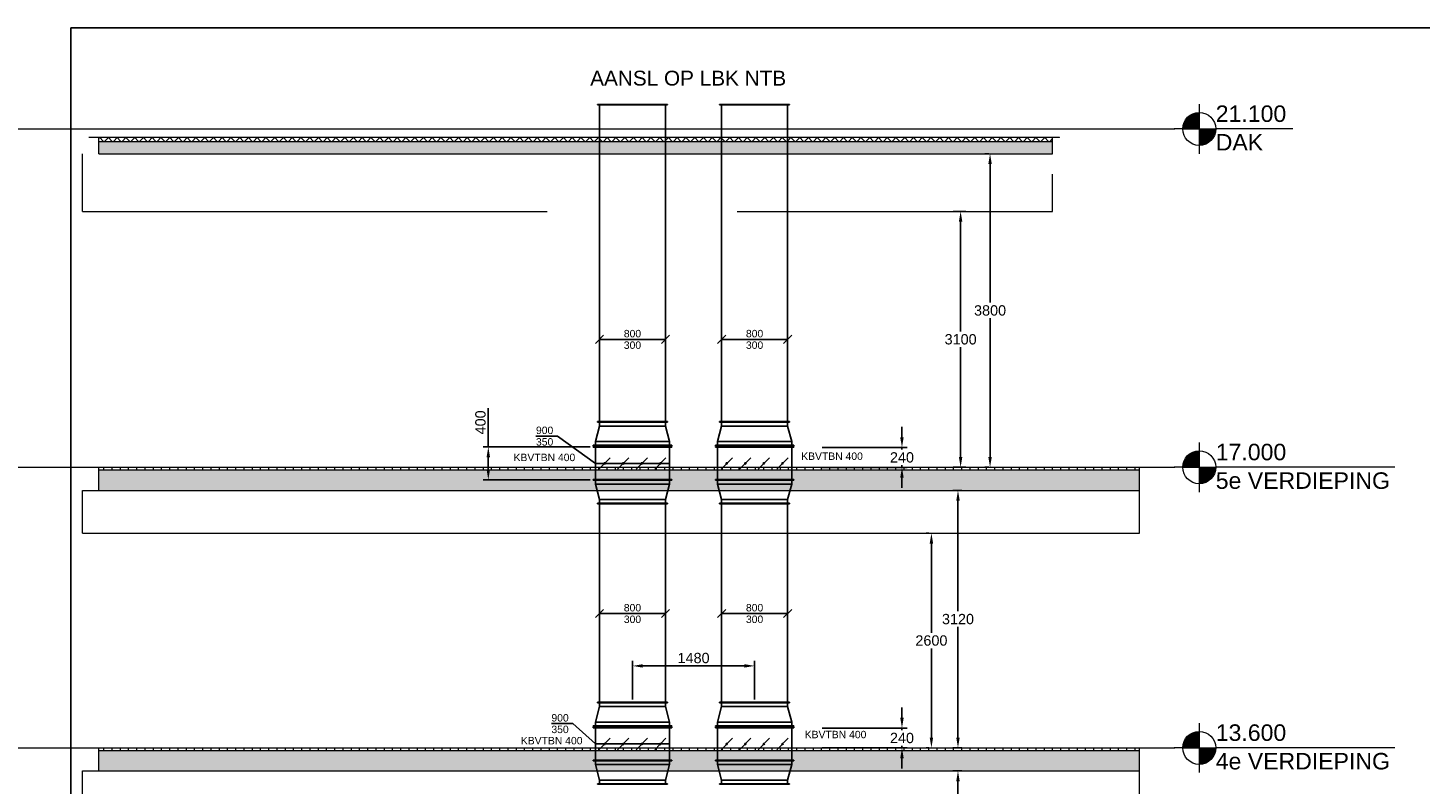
# Model space of a CAD drawing. Extents: x -329828 to 339781, y -55429 to 69176.
# Tile 130 of 140: x 112029 to 128905, y 37605 to 46770. Entities that reach past the tile are written whole.
import ezdxf
from ezdxf.enums import TextEntityAlignment as Align

# ---------------------------------------------------------------- set-up
doc = ezdxf.new("R2010")
doc.units = 0
doc.header["$LTSCALE"] = 50
doc.linetypes.add('B0204', pattern=[1300, 1000, -100, 100, -100])
doc.layers.get('0').update_dxf_attribs({"linetype": 'CONTINUOUS'})
doc.layers.get('Defpoints').update_dxf_attribs({"linetype": 'CONTINUOUS'})
for name, color, linetype in [('0 2D arcering', 7, 'CONTINUOUS'), ('00 Bestaande vloeren', 7, 'CONTINUOUS'), ('00 Bestaande vloeren Doorsnede-arcering', 7, 'CONTINUOUS'), ('00 Bestaande vloeren Laagscheidingslijnen', 7, 'CONTINUOUS'), ('WL570---_TOEVOER', 3, 'CONTINUOUS'), ('WM$5----_HULPRUIMTE', 1, 'CONTINUOUS'), ('WM570---_TOEVOER', 1, 'CONTINUOUS'), ('WM570---_TOEVOER_PR', 1, 'CONTINUOUS')]:
    doc.layers.add(name, color=color, linetype=linetype)
doc.styles.add('BURO-018', font='ARIAL.TTF', dxfattribs={"height": 90})
doc.styles.add('GENERATED_STYLE_1', font='ARIAL.TTF')
doc.styles.get("Standard").update_dxf_attribs({"font": 'ARIAL.TTF'})
doc.dimstyles.new('ISO-25', dxfattribs={"dimtxt": 2.5, "dimasz": 2.5, "dimexe": 1.25, "dimexo": 0.625, "dimtad": 1, "dimtih": 1, "dimdec": 4, "dimdsep": 46, "dimtxsty": 'Standard', "dimcen": 2.5, "dimadec": 0, "dimazin": 0, "dimtfac": 1, "dimtdec": 4, "dimtmove": 0, "dimatfit": 3, "dimfxl": 0, "dimtvp": 1, "dimtolj": 1, "dimtzin": 0, "dimarcsym": 0})
pattern_1 = [(90, (108550.56, 1635.29), (-100, 0), [])]
pattern_2 = [(0, (108550.56, 1635.29), (0, 70), [0, -70])]

# ---------------------------------------------------------------- blocks, each defined once
blk = doc.blocks.new('Section Elem_281_3', base_point=(108551, 1635))
at = {"layer": '00 Bestaande vloeren', "color": 2, "linetype": 'Continuous', "lineweight": 0}
for p, q in [((83699, 14955), (96513, 14955)), ((83699, 14435), (83699, 14955)), ((96513, 14435), (96513, 14955)), ((83699, 14435), (88486, 14435)), ((90737, 14435), (96513, 14435))]:
    blk.add_line(p, q, dxfattribs=at)
blk = doc.blocks.new('Section Elem_288_3', base_point=(108551, 1635))
at = {"layer": '00 Bestaande vloeren Doorsnede-arcering', "linetype": 'Continuous', "lineweight": 0}
h = blk.add_hatch(dxfattribs=at)
h.set_pattern_fill('LIJNEN_VERT_100_0003', color=9, style=0, pattern_type=2)
h.set_pattern_definition(pattern_1)
h.paths.add_polyline_path([(96513, 15205), (96513, 15235), (83900, 15235), (83900, 15205)], flags=0)
h = blk.add_hatch(dxfattribs=at)
h.set_pattern_fill('11_GEWAPEND_BETON__I_H_W_73', color=9, style=0, pattern_type=2)
h.set_pattern_definition(pattern_2)
h.paths.add_polyline_path([(96513, 14955), (96513, 15205), (83900, 15205), (83900, 14955)], flags=0)
at = {"layer": '00 Bestaande vloeren', "color": 2, "linetype": 'Continuous', "lineweight": 0}
for p, q in [((83900, 15235), (96513, 15235)), ((83900, 15205), (83900, 15235)), ((96513, 15205), (96513, 15235))]:
    blk.add_line(p, q, dxfattribs=at)
at = {"layer": '00 Bestaande vloeren', "color": 3, "linetype": 'Continuous', "lineweight": 0}
for p, q in [((83900, 14955), (83900, 15205)), ((96513, 14955), (96513, 15205))]:
    blk.add_line(p, q, dxfattribs=at)
at = {"layer": '00 Bestaande vloeren', "color": 1, "linetype": 'Continuous', "lineweight": 0}
blk.add_line((83900, 14955), (96513, 14955), dxfattribs=at)
at = {"layer": '00 Bestaande vloeren Laagscheidingslijnen', "color": 3, "linetype": 'Continuous', "lineweight": 0}
blk.add_line((83900, 15205), (96513, 15205), dxfattribs=at)
blk.add_line((83900, 15205), (96513, 15205), dxfattribs=at)
blk = doc.blocks.new('Section Elem_289_3', base_point=(108551, 1635))
at = {"layer": '00 Bestaande vloeren Doorsnede-arcering', "linetype": 'Continuous', "lineweight": 0}
h = blk.add_hatch(dxfattribs=at)
h.set_pattern_fill('LIJNEN_VERT_100_0003', color=9, style=0, pattern_type=2)
h.set_pattern_definition(pattern_1)
h.paths.add_polyline_path([(96513, 18605), (96513, 18635), (83900, 18635), (83900, 18605)], flags=0)
h = blk.add_hatch(dxfattribs=at)
h.set_pattern_fill('11_GEWAPEND_BETON__I_H_W_73', color=9, style=0, pattern_type=2)
h.set_pattern_definition(pattern_2)
h.paths.add_polyline_path([(96513, 18355), (96513, 18605), (83900, 18605), (83900, 18355)], flags=0)
at = {"layer": '00 Bestaande vloeren', "color": 2, "linetype": 'Continuous', "lineweight": 0}
for p, q in [((83900, 18635), (96513, 18635)), ((83900, 18605), (83900, 18635)), ((96513, 18605), (96513, 18635))]:
    blk.add_line(p, q, dxfattribs=at)
at = {"layer": '00 Bestaande vloeren', "color": 3, "linetype": 'Continuous', "lineweight": 0}
for p, q in [((83900, 18355), (83900, 18605)), ((96513, 18355), (96513, 18605))]:
    blk.add_line(p, q, dxfattribs=at)
at = {"layer": '00 Bestaande vloeren', "color": 1, "linetype": 'Continuous', "lineweight": 0}
blk.add_line((83900, 18355), (96513, 18355), dxfattribs=at)
at = {"layer": '00 Bestaande vloeren Laagscheidingslijnen', "color": 3, "linetype": 'Continuous', "lineweight": 0}
blk.add_line((83900, 18605), (96513, 18605), dxfattribs=at)
blk.add_line((83900, 18605), (96513, 18605), dxfattribs=at)
blk = doc.blocks.new('Section Elem_354_3', base_point=(108551, 1635))
at = {"layer": '00 Bestaande vloeren Doorsnede-arcering', "linetype": 'Continuous', "lineweight": 0}
h = blk.add_hatch(dxfattribs=at)
h.set_pattern_fill('13_45GR_ISOLATIE_0003', color=9, style=0, pattern_type=2)
h.set_pattern_definition([(45, (108550.56, 1635.29), (-53.033, 53.033), []), (135, (108550.56, 1635.29), (53.033, 53.033), [])])
h.paths.add_polyline_path([(95460, 22585), (95460, 22635), (83900, 22635), (83900, 22585)], flags=0)
h = blk.add_hatch(dxfattribs=at)
h.set_pattern_fill('11_GEWAPEND_BETON__I_H_W_73', color=9, style=0, pattern_type=2)
h.set_pattern_definition(pattern_2)
h.paths.add_polyline_path([(95460, 22435), (95460, 22585), (83900, 22585), (83900, 22435)], flags=0)
at = {"layer": '00 Bestaande vloeren', "color": 252, "linetype": 'Continuous', "lineweight": 0}
blk.add_line((83778, 22635), (83900, 22635), dxfattribs=at)
at = {"layer": '00 Bestaande vloeren', "color": 3, "linetype": 'Continuous', "lineweight": 0}
for p, q in [((83900, 22635), (95460, 22635)), ((83900, 22585), (83900, 22635)), ((95460, 22585), (95460, 22635)), ((83900, 22435), (83900, 22585)), ((95460, 22435), (95460, 22585))]:
    blk.add_line(p, q, dxfattribs=at)
at = {"layer": '00 Bestaande vloeren', "color": 1, "linetype": 'Continuous', "lineweight": 0}
for p, q in [((95460, 22635), (95542, 22635)), ((95542, 22630), (95542, 22635)), ((83900, 22435), (95460, 22435))]:
    blk.add_line(p, q, dxfattribs=at)
at = {"layer": '00 Bestaande vloeren Laagscheidingslijnen', "color": 3, "linetype": 'Continuous', "lineweight": 0}
blk.add_line((83900, 22585), (95460, 22585), dxfattribs=at)
blk.add_line((83900, 22585), (95460, 22585), dxfattribs=at)
blk = doc.blocks.new('Section Elem_389_3', base_point=(108551, 1635))
at = {"layer": '00 Bestaande vloeren', "color": 2, "linetype": 'Continuous', "lineweight": 0}
for p, q in [((83699, 18355), (96513, 18355)), ((83699, 17835), (83699, 18355)), ((96513, 17835), (96513, 18355)), ((83699, 17835), (96513, 17835))]:
    blk.add_line(p, q, dxfattribs=at)
blk = doc.blocks.new('Section Elem_390_3', base_point=(108551, 1635))
at = {"layer": '00 Bestaande vloeren', "color": 2, "linetype": 'Continuous', "lineweight": 0}
for p, q in [((83699, 21735), (83699, 22435)), ((83897, 22435), (95441, 22435)), ((95460, 21735), (95460, 22187)), ((83699, 21735), (89332, 21735)), ((91635, 21735), (95460, 21735))]:
    blk.add_line(p, q, dxfattribs=at)
blk = doc.blocks.new('A DOORSNEDE A-A_STORY_MARKER', base_point=(108551, 1635))
at = {"layer": '0 2D arcering', "linetype": 'Continuous', "lineweight": 0}
for points in [[(99806, 22735), (99606, 22735, -0.414214), (99806, 22935)], [(99806, 22735), (100006, 22735, -0.414214), (99806, 22535)], [(99806, 18635), (99606, 18635, -0.414214), (99806, 18835)], [(99806, 18635), (100006, 18635, -0.414214), (99806, 18435)], [(99806, 15235), (99606, 15235, -0.414214), (99806, 15435)], [(99806, 15235), (100006, 15235, -0.414214), (99806, 15035)]]:
    blk.add_hatch(color=2, dxfattribs=at).paths.add_polyline_path(points, flags=0)
at = {"color": 2, "linetype": 'Continuous', "lineweight": 0}
for p, q in [((99806, 23035), (99806, 22435)), ((99606, 22735), (99506, 22735)), ((99606, 22735), (100006, 22735)), ((100942, 22735), (100006, 22735)), ((99806, 18935), (99806, 18335)), ((99606, 18635), (99506, 18635)), ((99606, 18635), (100006, 18635)), ((102178, 18635), (100006, 18635)), ((99806, 15535), (99806, 14935)), ((99606, 15235), (99506, 15235)), ((99606, 15235), (100006, 15235)), ((102178, 15235), (100006, 15235))]:
    blk.add_line(p, q, dxfattribs=at)
at = {"color": 9, "linetype": 'B0204', "lineweight": 0}
for p, q in [((68885, 22735), (99506, 22735)), ((68885, 18635), (99506, 18635)), ((68885, 15235), (99506, 15235))]:
    blk.add_line(p, q, dxfattribs=at)
at = {"color": 2, "linetype": 'Continuous', "lineweight": 0}
for centre in [(99806, 22735), (99806, 18635), (99806, 15235)]:
    blk.add_circle(centre, 200, dxfattribs=at)
for p in [(99506, 22735), (99506, 22735), (99506, 18635), (99506, 18635), (99506, 15235), (99506, 15235)]:
    blk.add_point(p, dxfattribs=at)
at = {"color": 2, "lineweight": 0, "char_height": 200, "attachment_point": 1, "style": 'GENERATED_STYLE_1'}
for s, insert in [('{21.100}', (100006, 23020)), ('{DAK}', (100006, 22674)), ('{17.000}', (100006, 18920)), ('{5e VERDIEPING}', (100006, 18574)), ('{13.600}', (100006, 15520)), ('{4e VERDIEPING}', (100006, 15174))]:
    blk.add_mtext(s, dxfattribs=dict(at, insert=insert))
blk = doc.blocks.new('*U143')
at = {"ltscale": 10}
for p, q in [((0, 10734, -5876), (30000, 10734, -5876)), ((0, -10734, -5876), (0, 10734, -5876))]:
    blk.add_line(p, q, dxfattribs=at)
blk = doc.blocks.new('*U156')
at = {"color": 0, "ltscale": 10}
for p, q in [((-50, 425, -6224), (-45, 425, -6224)), ((-50, -425, -6224), (-50, 425, -6224)), ((-45, -425, -6224), (-45, 425, -6224)), ((-45, 400, -6224), (0, 400, -6224)), ((187, 450, -6224), (0, 400, -6224)), ((0, -400, -6224), (0, 400, -6224)), ((232, 450, -6224), (187, 450, -6224)), ((187, -450, -6224), (187, 450, -6224)), ((237, 475, -6224), (232, 475, -6224)), ((232, -475, -6224), (232, 475, -6224)), ((237, -475, -6224), (237, 475, -6224)), ((-50, -425, -6224), (-45, -425, -6224)), ((0, -400, -6224), (-45, -400, -6224)), ((0, -400, -6224), (187, -450, -6224)), ((187, -450, -6224), (232, -450, -6224)), ((237, -475, -6224), (232, -475, -6224))]:
    blk.add_line(p, q, dxfattribs=at)
at = {"layer": 'WM570---_TOEVOER_PR', "color": 1, "style": 'BURO-018'}
blk.add_attdef('POSNR', text='', height=90, dxfattribs=at).set_placement((0, 0), align=Align.MIDDLE)
blk = doc.blocks.new('*U157')
at = {"color": 0, "ltscale": 10}
for p, q in [((0, 425, -6224), (5, 425, -6224)), ((0, -425, -6224), (0, 425, -6224)), ((5, -425, -6224), (5, 425, -6224)), ((5, 400, -6224), (2405, 400, -6224)), ((2410, 425, -6224), (2405, 425, -6224)), ((2405, -425, -6224), (2405, 425, -6224)), ((2410, -425, -6224), (2410, 425, -6224)), ((0, -425, -6224), (5, -425, -6224)), ((5, -400, -6224), (2405, -400, -6224)), ((2410, -425, -6224), (2405, -425, -6224))]:
    blk.add_line(p, q, dxfattribs=at)
at = {"layer": 'WM570---_TOEVOER_PR', "color": 1, "style": 'BURO-018'}
blk.add_attdef('POSNR', text='', height=90, dxfattribs=at).set_placement((0, 0), align=Align.MIDDLE)
blk = doc.blocks.new('*U158')
at = {"color": 0, "ltscale": 10}
for p, q in [((-50, 425, -6224), (-45, 425, -6224)), ((-50, -425, -6224), (-50, 425, -6224)), ((-45, -425, -6224), (-45, 425, -6224)), ((0, 400, -6224), (-45, 400, -6224)), ((0, 400, -6224), (187, 450, -6224)), ((0, -400, -6224), (0, 400, -6224)), ((187, 450, -6224), (232, 450, -6224)), ((187, -450, -6224), (187, 450, -6224)), ((237, 475, -6224), (232, 475, -6224)), ((232, -475, -6224), (232, 475, -6224)), ((237, -475, -6224), (237, 475, -6224)), ((-50, -425, -6224), (-45, -425, -6224)), ((0, -400, -6224), (-45, -400, -6224)), ((187, -450, -6224), (0, -400, -6224)), ((187, -450, -6224), (232, -450, -6224)), ((237, -475, -6224), (232, -475, -6224))]:
    blk.add_line(p, q, dxfattribs=at)
at = {"layer": 'WM570---_TOEVOER_PR', "color": 1, "style": 'BURO-018'}
blk.add_attdef('POSNR', text='', height=90, dxfattribs=at).set_placement((0, 0), align=Align.MIDDLE)
blk = doc.blocks.new('*U159')
at = {"ltscale": 10}
h = blk.add_hatch(color=2, dxfattribs=at)
edge = h.paths.add_edge_path()
edge.add_ellipse((0, 338), major_axis=(0, -7.5), ratio=1, start_angle=0, end_angle=360)
h = blk.add_hatch(color=2, dxfattribs=at)
edge = h.paths.add_edge_path()
edge.add_ellipse((0, 112), major_axis=(0, -7.5), ratio=1, start_angle=0, end_angle=360)
h = blk.add_hatch(color=2, dxfattribs=at)
edge = h.paths.add_edge_path()
edge.add_ellipse((0, -112), major_axis=(0, -7.5), ratio=1, start_angle=0, end_angle=360)
h = blk.add_hatch(color=2, dxfattribs=at)
edge = h.paths.add_edge_path()
edge.add_ellipse((0, -338), major_axis=(0, -7.5), ratio=1, start_angle=0, end_angle=360)
at = {"color": 2, "ltscale": 10}
for p, q in [((-200, 475, -6224), (-195, 475, -6224)), ((-200, -475, -6224), (-200, 475, -6224)), ((-195, -475, -6224), (-195, 475, -6224)), ((-195, 450, -6224), (195, 450, -6224)), ((-69, 406, -6224), (69, 269, -6224)), ((200, 475, -6224), (195, 475, -6224)), ((195, -475, -6224), (195, 475, -6224)), ((200, -475, -6224), (200, 475, -6224)), ((-69, 181, -6224), (69, 44, -6224)), ((-69, -44, -6224), (69, -181, -6224)), ((-69, -269, -6224), (69, -406, -6224)), ((-200, -475, -6224), (-195, -475, -6224)), ((-195, -450, -6224), (195, -450, -6224)), ((200, -475, -6224), (195, -475, -6224))]:
    blk.add_line(p, q, dxfattribs=at)
for centre in [(0, 338, -6224), (0, 112, -6224), (0, -112, -6224), (0, -338, -6224)]:
    blk.add_circle(centre, 7.5, dxfattribs=at)
at = {"layer": 'WL570---_TOEVOER', "color": 1, "style": 'BURO-018'}
blk.add_attdef('I', text='', height=90, dxfattribs=at).set_placement((0, 0), align=Align.MIDDLE)
at = {"layer": 'WM570---_TOEVOER_PR', "color": 1, "style": 'BURO-018'}
blk.add_attdef('POSNR', text='', height=90, dxfattribs=at).set_placement((0, 0), align=Align.MIDDLE)
blk = doc.blocks.new('*U160')
at = {"color": 0, "ltscale": 10}
for p, q in [((0, 475, -6224), (5, 475, -6224)), ((0, -475, -6224), (0, 475, -6224)), ((5, -475, -6224), (5, 475, -6224)), ((5, 450, -6224), (11, 450, -6224)), ((16, 475, -6224), (11, 475, -6224)), ((11, -475, -6224), (11, 475, -6224)), ((16, -475, -6224), (16, 475, -6224)), ((0, -475, -6224), (5, -475, -6224)), ((5, -450, -6224), (11, -450, -6224)), ((16, -475, -6224), (11, -475, -6224))]:
    blk.add_line(p, q, dxfattribs=at)
at = {"layer": 'WM570---_TOEVOER_PR', "color": 1, "style": 'BURO-018'}
blk.add_attdef('POSNR', text='', height=90, dxfattribs=at).set_placement((0, 0), align=Align.MIDDLE)
blk = doc.blocks.new('*U162')
at = {"color": 0, "ltscale": 10}
for p, q in [((-50, 425, -6224), (-45, 425, -6224)), ((-50, -425, -6224), (-50, 425, -6224)), ((-45, -425, -6224), (-45, 425, -6224)), ((0, 400, -6224), (-45, 400, -6224)), ((0, 400, -6224), (187, 450, -6224)), ((0, -400, -6224), (0, 400, -6224)), ((187, 450, -6224), (232, 450, -6224)), ((187, -450, -6224), (187, 450, -6224)), ((237, 475, -6224), (232, 475, -6224)), ((232, -475, -6224), (232, 475, -6224)), ((237, -475, -6224), (237, 475, -6224)), ((-50, -425, -6224), (-45, -425, -6224)), ((0, -400, -6224), (-45, -400, -6224)), ((187, -450, -6224), (0, -400, -6224)), ((187, -450, -6224), (232, -450, -6224)), ((237, -475, -6224), (232, -475, -6224))]:
    blk.add_line(p, q, dxfattribs=at)
at = {"layer": 'WM570---_TOEVOER_PR', "color": 1, "style": 'BURO-018'}
blk.add_attdef('POSNR', text='', height=90, dxfattribs=at).set_placement((0, 0), align=Align.MIDDLE)
blk = doc.blocks.new('*U163')
at = {"ltscale": 10}
h = blk.add_hatch(color=2, dxfattribs=at)
edge = h.paths.add_edge_path()
edge.add_ellipse((0, 338), major_axis=(0, -7.5), ratio=1, start_angle=0, end_angle=360)
h = blk.add_hatch(color=2, dxfattribs=at)
edge = h.paths.add_edge_path()
edge.add_ellipse((0, 112), major_axis=(0, -7.5), ratio=1, start_angle=0, end_angle=360)
h = blk.add_hatch(color=2, dxfattribs=at)
edge = h.paths.add_edge_path()
edge.add_ellipse((0, -112), major_axis=(0, -7.5), ratio=1, start_angle=0, end_angle=360)
h = blk.add_hatch(color=2, dxfattribs=at)
edge = h.paths.add_edge_path()
edge.add_ellipse((0, -338), major_axis=(0, -7.5), ratio=1, start_angle=0, end_angle=360)
at = {"color": 2, "ltscale": 10}
for p, q in [((-200, 475, -6224), (-195, 475, -6224)), ((-200, -475, -6224), (-200, 475, -6224)), ((-195, -475, -6224), (-195, 475, -6224)), ((-195, 450, -6224), (195, 450, -6224)), ((-69, 406, -6224), (69, 269, -6224)), ((200, 475, -6224), (195, 475, -6224)), ((195, -475, -6224), (195, 475, -6224)), ((200, -475, -6224), (200, 475, -6224)), ((-69, 181, -6224), (69, 44, -6224)), ((-69, -44, -6224), (69, -181, -6224)), ((-69, -269, -6224), (69, -406, -6224)), ((-200, -475, -6224), (-195, -475, -6224)), ((-195, -450, -6224), (195, -450, -6224)), ((200, -475, -6224), (195, -475, -6224))]:
    blk.add_line(p, q, dxfattribs=at)
for centre in [(0, 338, -6224), (0, 112, -6224), (0, -112, -6224), (0, -338, -6224)]:
    blk.add_circle(centre, 7.5, dxfattribs=at)
at = {"layer": 'WL570---_TOEVOER', "color": 1, "style": 'BURO-018'}
blk.add_attdef('I', text='', height=90, dxfattribs=at).set_placement((0, 0), align=Align.MIDDLE)
at = {"layer": 'WM570---_TOEVOER_PR', "color": 1, "style": 'BURO-018'}
blk.add_attdef('POSNR', text='', height=90, dxfattribs=at).set_placement((0, 0), align=Align.MIDDLE)
blk = doc.blocks.new('*U164')
at = {"color": 0, "ltscale": 10}
for p, q in [((0, 475, -6224), (5, 475, -6224)), ((0, -475, -6224), (0, 475, -6224)), ((5, -475, -6224), (5, 475, -6224)), ((5, 450, -6224), (11, 450, -6224)), ((16, 475, -6224), (11, 475, -6224)), ((11, -475, -6224), (11, 475, -6224)), ((16, -475, -6224), (16, 475, -6224)), ((0, -475, -6224), (5, -475, -6224)), ((5, -450, -6224), (11, -450, -6224)), ((16, -475, -6224), (11, -475, -6224))]:
    blk.add_line(p, q, dxfattribs=at)
at = {"layer": 'WM570---_TOEVOER_PR', "color": 1, "style": 'BURO-018'}
blk.add_attdef('POSNR', text='', height=90, dxfattribs=at).set_placement((0, 0), align=Align.MIDDLE)
blk = doc.blocks.new('*U170')
at = {"color": 0, "ltscale": 10}
for p, q in [((0, 425, -6224), (5, 425, -6224)), ((0, -425, -6224), (0, 425, -6224)), ((5, -425, -6224), (5, 425, -6224)), ((5, 400, -6224), (3841, 400, -6224)), ((3846, 425, -6224), (3841, 425, -6224)), ((3841, -425, -6224), (3841, 425, -6224)), ((3846, -425, -6224), (3846, 425, -6224)), ((0, -425, -6224), (5, -425, -6224)), ((5, -400, -6224), (3841, -400, -6224)), ((3846, -425, -6224), (3841, -425, -6224))]:
    blk.add_line(p, q, dxfattribs=at)
at = {"layer": 'WM570---_TOEVOER_PR', "color": 1, "style": 'BURO-018'}
blk.add_attdef('POSNR', text='', height=90, dxfattribs=at).set_placement((0, 0), align=Align.MIDDLE)
blk = doc.blocks.new('*U171')
at = {"color": 0, "ltscale": 10}
for p, q in [((-50, 425, -6224), (-45, 425, -6224)), ((-50, -425, -6224), (-50, 425, -6224)), ((-45, -425, -6224), (-45, 425, -6224)), ((-45, 400, -6224), (0, 400, -6224)), ((187, 450, -6224), (0, 400, -6224)), ((0, -400, -6224), (0, 400, -6224)), ((232, 450, -6224), (187, 450, -6224)), ((187, -450, -6224), (187, 450, -6224)), ((237, 475, -6224), (232, 475, -6224)), ((232, -475, -6224), (232, 475, -6224)), ((237, -475, -6224), (237, 475, -6224)), ((-50, -425, -6224), (-45, -425, -6224)), ((0, -400, -6224), (-45, -400, -6224)), ((0, -400, -6224), (187, -450, -6224)), ((187, -450, -6224), (232, -450, -6224)), ((237, -475, -6224), (232, -475, -6224))]:
    blk.add_line(p, q, dxfattribs=at)
at = {"layer": 'WM570---_TOEVOER_PR', "color": 1, "style": 'BURO-018'}
blk.add_attdef('POSNR', text='', height=90, dxfattribs=at).set_placement((0, 0), align=Align.MIDDLE)
blk = doc.blocks.new('*U172')
at = {"layer": 'WM570---_TOEVOER', "color": 0, "ltscale": 10}
for p, q in [((-450, -50), (-350, 50)), ((400, 0), (-400, 0)), ((350, -50), (450, 50))]:
    blk.add_line(p, q, dxfattribs=at)
at = {"layer": 'WM570---_TOEVOER', "color": 0, "style": 'BURO-018'}
for s, p in [('800', (-105, 25)), ('300', (-105, -115)), ('300', (-105, -115))]:
    blk.add_text(s, height=90, dxfattribs=at).set_placement(p)
blk = doc.blocks.new('*U173')
at = {"layer": 'WM570---_TOEVOER', "color": 0, "ltscale": 10}
for p, q in [((-450, -50), (-350, 50)), ((400, 0), (-400, 0)), ((350, -50), (450, 50))]:
    blk.add_line(p, q, dxfattribs=at)
at = {"layer": 'WM570---_TOEVOER', "color": 0, "style": 'BURO-018'}
for s, p in [('800', (-105, 25)), ('300', (-105, -115)), ('300', (-105, -115))]:
    blk.add_text(s, height=90, dxfattribs=at).set_placement(p)
blk = doc.blocks.new('*U180')
at = {"layer": 'WM570---_TOEVOER', "color": 0, "ltscale": 10}
for p, q in [((-273, 247), (-533, 247)), ((0, 0), (-273, 247)), ((0, 0), (900, 0))]:
    blk.add_line(p, q, dxfattribs=at)
at = {"layer": 'WM570---_TOEVOER', "color": 0, "style": 'BURO-018'}
for s, p in [('900', (-533, 272)), ('350', (-533, 132))]:
    blk.add_text(s, height=90, dxfattribs=at).set_placement(p)
blk = doc.blocks.new('*U181')
at = {"layer": 'WM570---_TOEVOER', "color": 0, "ltscale": 10}
for p, q in [((-460, 331), (-720, 331)), ((0, 0), (-460, 331)), ((0, 0), (900, 0))]:
    blk.add_line(p, q, dxfattribs=at)
at = {"layer": 'WM570---_TOEVOER', "color": 0, "style": 'BURO-018'}
for s, p in [('900', (-720, 356)), ('350', (-720, 216))]:
    blk.add_text(s, height=90, dxfattribs=at).set_placement(p)
blk = doc.blocks.new('*D182')
at = {"layer": 'Defpoints', "color": 0, "transparency": 16777216}
for p in [(120838, 39038), (119358, 38600), (120838, 38600)]:
    blk.add_point(p, dxfattribs=at)
at = {"layer": 'WM$5----_HULPRUIMTE', "color": 0, "lineweight": -2, "transparency": 16777216}
for p, q in [((119358, 38631), (119358, 39101)), ((119483, 39038), (120713, 39038)), ((120838, 38631), (120838, 39101))]:
    blk.add_line(p, q, dxfattribs=at)
at = {"layer": 'WM$5----_HULPRUIMTE', "color": 0, "transparency": 16777216}
for points in [[(119483, 39059), (119483, 39017), (119358, 39038)], [(120713, 39059), (120713, 39017), (120838, 39038)]]:
    blk.add_solid(points, dxfattribs=at)
at = {"layer": 'WM$5----_HULPRUIMTE', "color": 0, "transparency": 16777216, "insert": (120098, 39133), "char_height": 125, "attachment_point": 5}
blk.add_mtext('\\A1;1480', dxfattribs=at)
blk = doc.blocks.new('*D188')
at = {"layer": 'Defpoints', "color": 0, "transparency": 16777216}
for p in [(121626, 38284), (122624, 38284), (121626, 38044)]:
    blk.add_point(p, dxfattribs=at)
at = {"layer": 'WM$5----_HULPRUIMTE', "color": 0, "lineweight": -2, "transparency": 16777216}
for p, q in [((122624, 38409), (122624, 38534)), ((121657, 38284), (122687, 38284)), ((122624, 38284), (122624, 38259)), ((121657, 38044), (122687, 38044)), ((122624, 38044), (122624, 38069)), ((122624, 37919), (122624, 37794))]:
    blk.add_line(p, q, dxfattribs=at)
at = {"layer": 'WM$5----_HULPRUIMTE', "color": 0, "transparency": 16777216}
for points in [[(122603, 38409), (122645, 38409), (122624, 38284)], [(122603, 37919), (122645, 37919), (122624, 38044)]]:
    blk.add_solid(points, dxfattribs=at)
at = {"layer": 'WM$5----_HULPRUIMTE', "color": 0, "transparency": 16777216, "insert": (122624, 38164), "char_height": 125, "attachment_point": 5}
blk.add_mtext('\\A1;240', dxfattribs=at)
blk = doc.blocks.new('*D189')
at = {"layer": 'Defpoints', "color": 0, "transparency": 16777216}
for p in [(121626, 41684), (122624, 41684), (121626, 41444)]:
    blk.add_point(p, dxfattribs=at)
at = {"layer": 'WM$5----_HULPRUIMTE', "color": 0, "lineweight": -2, "transparency": 16777216}
for p, q in [((122624, 41809), (122624, 41934)), ((121657, 41684), (122687, 41684)), ((122624, 41684), (122624, 41659)), ((121657, 41444), (122687, 41444)), ((122624, 41444), (122624, 41469)), ((122624, 41319), (122624, 41194))]:
    blk.add_line(p, q, dxfattribs=at)
at = {"layer": 'WM$5----_HULPRUIMTE', "color": 0, "transparency": 16777216}
for points in [[(122603, 41809), (122645, 41809), (122624, 41684)], [(122603, 41319), (122645, 41319), (122624, 41444)]]:
    blk.add_solid(points, dxfattribs=at)
at = {"layer": 'WM$5----_HULPRUIMTE', "color": 0, "transparency": 16777216, "insert": (122624, 41564), "char_height": 125, "attachment_point": 5}
blk.add_mtext('\\A1;240', dxfattribs=at)
blk = doc.blocks.new('*D192')
at = {"layer": 'Defpoints', "color": 0, "transparency": 16777216}
for p in [(123303, 37765), (123381, 37765), (123381, 34645)]:
    blk.add_point(p, dxfattribs=at)
at = {"layer": 'WM$5----_HULPRUIMTE', "color": 0, "lineweight": -2, "transparency": 16777216}
for p, q in [((123349, 37765), (123240, 37765)), ((123303, 37640), (123303, 36300)), ((123303, 34770), (123303, 36110)), ((123349, 34645), (123240, 34645))]:
    blk.add_line(p, q, dxfattribs=at)
at = {"layer": 'WM$5----_HULPRUIMTE', "color": 0, "transparency": 16777216}
for points in [[(123282, 37640), (123324, 37640), (123303, 37765)], [(123282, 34770), (123324, 34770), (123303, 34645)]]:
    blk.add_solid(points, dxfattribs=at)
at = {"layer": 'WM$5----_HULPRUIMTE', "color": 0, "transparency": 16777216, "insert": (123303, 36205), "char_height": 125, "attachment_point": 5}
blk.add_mtext('\\A1;3120', dxfattribs=at)
blk = doc.blocks.new('*D193')
at = {"layer": 'Defpoints', "color": 0, "transparency": 16777216}
for p in [(123303, 41165), (123381, 41165), (123381, 38045)]:
    blk.add_point(p, dxfattribs=at)
at = {"layer": 'WM$5----_HULPRUIMTE', "color": 0, "lineweight": -2, "transparency": 16777216}
for p, q in [((123349, 41165), (123240, 41165)), ((123303, 41040), (123303, 39700)), ((123303, 38170), (123303, 39510)), ((123349, 38045), (123240, 38045))]:
    blk.add_line(p, q, dxfattribs=at)
at = {"layer": 'WM$5----_HULPRUIMTE', "color": 0, "transparency": 16777216}
for points in [[(123282, 41040), (123324, 41040), (123303, 41165)], [(123282, 38170), (123324, 38170), (123303, 38045)]]:
    blk.add_solid(points, dxfattribs=at)
at = {"layer": 'WM$5----_HULPRUIMTE', "color": 0, "transparency": 16777216, "insert": (123303, 39605), "char_height": 125, "attachment_point": 5}
blk.add_mtext('\\A1;3120', dxfattribs=at)
blk = doc.blocks.new('*D196')
at = {"layer": 'Defpoints', "color": 0, "transparency": 16777216}
for p in [(122981, 40645), (122983, 40645), (122983, 38045)]:
    blk.add_point(p, dxfattribs=at)
at = {"layer": 'WL570---_TOEVOER', "color": 0, "lineweight": -2, "transparency": 16777216}
for p, q in [((122951, 40645), (122919, 40645)), ((122981, 40520), (122981, 39440)), ((122981, 38170), (122981, 39250)), ((122951, 38045), (122919, 38045))]:
    blk.add_line(p, q, dxfattribs=at)
at = {"layer": 'WL570---_TOEVOER', "color": 0, "transparency": 16777216}
for points in [[(122960, 40520), (123002, 40520), (122981, 40645)], [(122960, 38170), (123002, 38170), (122981, 38045)]]:
    blk.add_solid(points, dxfattribs=at)
at = {"layer": 'WL570---_TOEVOER', "color": 0, "transparency": 16777216, "insert": (122981, 39345), "char_height": 125, "attachment_point": 5}
blk.add_mtext('\\A1;2600', dxfattribs=at)
blk = doc.blocks.new('*D197')
at = {"layer": 'Defpoints', "color": 0, "transparency": 16777216}
for p in [(123213, 44545), (123335, 44545), (123213, 41445)]:
    blk.add_point(p, dxfattribs=at)
at = {"layer": 'WM$5----_HULPRUIMTE', "color": 0, "lineweight": -2, "transparency": 16777216}
for p, q in [((123244, 44545), (123398, 44545)), ((123335, 44420), (123335, 43090)), ((123335, 41570), (123335, 42900)), ((123244, 41445), (123398, 41445))]:
    blk.add_line(p, q, dxfattribs=at)
at = {"layer": 'WM$5----_HULPRUIMTE', "color": 0, "transparency": 16777216}
for points in [[(123314, 44420), (123356, 44420), (123335, 44545)], [(123314, 41570), (123356, 41570), (123335, 41445)]]:
    blk.add_solid(points, dxfattribs=at)
at = {"layer": 'WM$5----_HULPRUIMTE', "color": 0, "transparency": 16777216, "insert": (123335, 42995), "char_height": 125, "attachment_point": 5}
blk.add_mtext('\\A1;3100', dxfattribs=at)
blk = doc.blocks.new('*D198')
at = {"layer": 'Defpoints', "color": 0, "transparency": 16777216}
for p in [(123692, 45245), (123711, 45245), (123711, 41445)]:
    blk.add_point(p, dxfattribs=at)
at = {"layer": 'WM$5----_HULPRUIMTE', "color": 0, "lineweight": -2, "transparency": 16777216}
for p, q in [((123679, 45245), (123629, 45245)), ((123692, 45120), (123692, 43440)), ((123692, 41570), (123692, 43250)), ((123679, 41445), (123629, 41445))]:
    blk.add_line(p, q, dxfattribs=at)
at = {"layer": 'WM$5----_HULPRUIMTE', "color": 0, "transparency": 16777216}
for points in [[(123671, 45120), (123713, 45120), (123692, 45245)], [(123671, 41570), (123713, 41570), (123692, 41445)]]:
    blk.add_solid(points, dxfattribs=at)
at = {"layer": 'WM$5----_HULPRUIMTE', "color": 0, "transparency": 16777216, "insert": (123692, 43345), "char_height": 125, "attachment_point": 5}
blk.add_mtext('\\A1;3800', dxfattribs=at)
blk = doc.blocks.new('*D206')
at = {"layer": 'Defpoints', "color": 0, "transparency": 16777216}
for p in [(117610, 41692), (118877, 41692), (118877, 41292)]:
    blk.add_point(p, dxfattribs=at)
at = {"layer": 'WM$5----_HULPRUIMTE', "color": 0, "lineweight": -2, "transparency": 16777216}
for p, q in [((117610, 41692), (117610, 42160)), ((118846, 41692), (117548, 41692)), ((117610, 41417), (117610, 41567)), ((118846, 41292), (117548, 41292))]:
    blk.add_line(p, q, dxfattribs=at)
at = {"layer": 'WM$5----_HULPRUIMTE', "color": 0, "transparency": 16777216}
for points in [[(117589, 41567), (117631, 41567), (117610, 41692)], [(117589, 41417), (117631, 41417), (117610, 41292)]]:
    blk.add_solid(points, dxfattribs=at)
at = {"layer": 'WM$5----_HULPRUIMTE', "color": 0, "transparency": 16777216, "insert": (117515, 41989), "char_height": 125, "attachment_point": 5, "rotation": 90}
blk.add_mtext('\\A1;400', dxfattribs=at)

msp = doc.modelspace()

# ---------------------------------------------------------------- block references
at = {"linetype": 'Continuous', "lineweight": 0}
msp.add_blockref('A DOORSNEDE A-A_STORY_MARKER', (134972.5, 24444.6), dxfattribs=at)
at = {"layer": '00 Bestaande vloeren', "color": 9, "lineweight": 0}
for name in ['Section Elem_354_3', 'Section Elem_390_3', 'Section Elem_289_3', 'Section Elem_389_3', 'Section Elem_288_3', 'Section Elem_281_3']:
    msp.add_blockref(name, (137541.5, 24444.6), dxfattribs=at)
at = {"layer": 'WL570---_TOEVOER'}
for name, p, rotation in [('*U170', (119357.7, 45841, 6224), 270), ('*U170', (120837.7, 45841, 6224), 270), ('*U171', (119357.7, 41944.9, 6224), 270), ('*U171', (120837.7, 41944.9, 6224), 270), ('*U160', (119357.7, 41708.3, 6224), 270), ('*U160', (120837.7, 41708.3, 6224), 270), ('*U158', (119357.7, 41055.3, 6224), 90), ('*U158', (120837.7, 41055.3, 6224), 90), ('*U157', (119357.7, 41005.2, 6224), 270), ('*U157', (120837.7, 41005.2, 6224), 270), ('*U156', (119357.7, 38544.9, 6224), 270), ('*U156', (120837.7, 38544.9, 6224), 270), ('*U164', (119357.7, 38308.3, 6224), 270), ('*U164', (120837.7, 38308.3, 6224), 270), ('*U162', (119357.7, 37655.3, 6224), 90), ('*U162', (120837.7, 37655.3, 6224), 90)]:
    msp.add_blockref(name, p, dxfattribs=dict(at, rotation=rotation))
ref = msp.add_blockref('*U159', (119357.7, 41491.9, 6224), dxfattribs=dict(at, rotation=270))
ref.add_attrib('I', 'KBVTBN 400', dxfattribs={"color": 1, "height": 90, "style": 'BURO-018'}).set_placement((118290, 41564.6), align=Align.MIDDLE)
ref = msp.add_blockref('*U159', (120837.7, 41491.9, 6224), dxfattribs=dict(at, rotation=270))
ref.add_attrib('I', 'KBVTBN 400', dxfattribs={"color": 1, "height": 90, "style": 'BURO-018'}).set_placement((121776.3, 41579.5), align=Align.MIDDLE)
ref = msp.add_blockref('*U163', (119357.7, 38091.9, 6224), dxfattribs=dict(at, rotation=270))
ref.add_attrib('I', 'KBVTBN 400', dxfattribs={"color": 1, "height": 90, "style": 'BURO-018'}).set_placement((118378.2, 38132.6), align=Align.MIDDLE)
ref = msp.add_blockref('*U163', (120837.7, 38091.9, 6224), dxfattribs=dict(at, rotation=270))
ref.add_attrib('I', 'KBVTBN 400', dxfattribs={"color": 1, "height": 90, "style": 'BURO-018'}).set_placement((121819, 38206.4), align=Align.MIDDLE)
at = {"layer": 'WM$5----_HULPRUIMTE'}
msp.add_blockref('*U143', (112551, 36035.5, 5875.7), dxfattribs=at)
at = {"layer": 'WM570---_TOEVOER'}
for name, p in [('*U172', (119357.7, 42994.9, 6224)), ('*U172', (120837.7, 42994.9, 6224)), ('*U181', (118907.7, 41491.9, 6224)), ('*U173', (119357.7, 39673.1, 6224)), ('*U173', (120837.7, 39673.1, 6224)), ('*U180', (118907.7, 38091.9, 6224))]:
    msp.add_blockref(name, p, dxfattribs=at)

# ---------------------------------------------------------------- texts
at = {"layer": 'WL570---_TOEVOER', "style": 'BURO-018'}
msp.add_text('AANSL OP LBK NTB', height=180, dxfattribs=at).set_placement((118845.1, 46070.5))

# ---------------------------------------------------------------- dimensions: what is measured, and where the dimension line sits
at = {"layer": 'WL570---_TOEVOER', "color": 1}
dim = msp.add_linear_dim(base=(122981.2, 40644.6), p1=(122982.5, 38044.6), p2=(122982.5, 40644.6), angle=90, text='2600', dimstyle='ISO-25', override={"dimscale": 50, "dimdec": 0}, dxfattribs=at)
dim.commit()
dim.dimension.update_dxf_attribs({"geometry": '*D196', "text_midpoint": (122981.2, 39344.6)})
at = {"layer": 'WM$5----_HULPRUIMTE'}
for base, p1, p2, picture, middle in [((123691.7, 45244.6), (123710.7, 41444.6), (123710.7, 45244.6), '*D198', (123691.7, 43344.6)), ((123335.1, 44544.6), (123212.6, 41444.6), (123212.6, 44544.6), '*D197', (123335.1, 42994.6)), ((117610.1, 41692.1), (118877, 41292.1), (118877, 41692.1), '*D206', (117515.1, 41988.7)), ((122624.1, 41684.4), (121626, 41444.4), (121626, 41684.4), '*D189', (122624.1, 41564.4)), ((123302.8, 41164.6), (123380.6, 38044.6), (123380.6, 41164.6), '*D193', (123302.8, 39604.6)), ((122624.1, 38284.4), (121626, 38044.4), (121626, 38284.4), '*D188', (122624.1, 38164.4)), ((123302.8, 37764.6), (123380.6, 34644.6), (123380.6, 37764.6), '*D192', (123302.8, 36204.6))]:
    dim = msp.add_linear_dim(base=base, p1=p1, p2=p2, angle=90, dimstyle='ISO-25', override={"dimscale": 50, "dimdec": 0}, dxfattribs=at)
    dim.commit()
    dim.dimension.update_dxf_attribs({"geometry": picture, "text_midpoint": middle})
dim = msp.add_linear_dim(base=(120837.7, 39038.2), p1=(119357.7, 38599.9), p2=(120837.7, 38599.9), dimstyle='ISO-25', override={"dimscale": 50, "dimdec": 0}, dxfattribs=at)
dim.commit()
dim.dimension.update_dxf_attribs({"geometry": '*D182', "text_midpoint": (120097.7, 39133.3)})

doc.saveas('drawing.dxf')
